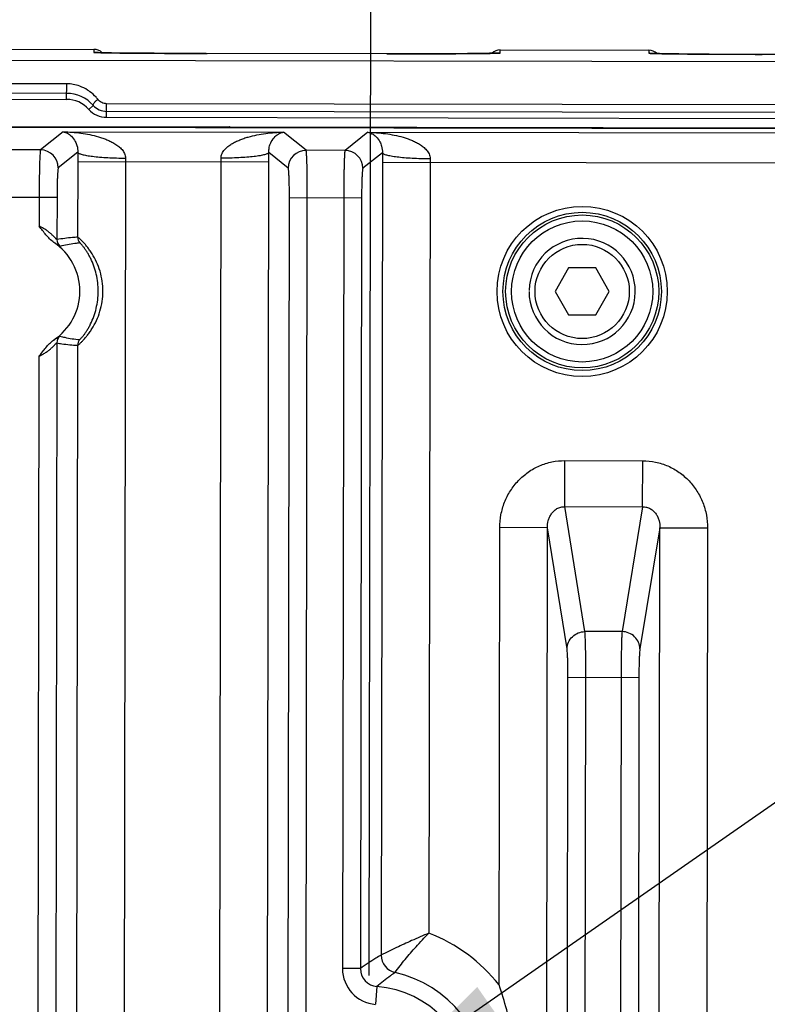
# Model space of a CAD drawing. Header units: inches. Extents: x 0 to 34, y 0 to 22.
# Tile 23 of 71: x 14.8 to 16, y 4.3 to 5.9. Entities that reach past the tile are written whole.
import ezdxf

# ---------------------------------------------------------------- set-up
doc = ezdxf.new("R2010")
doc.units = ezdxf.units.IN
doc.header["$LTSCALE"] = 1.87
doc.header["$MEASUREMENT"] = 0
doc.layers.get('0').update_dxf_attribs({"linetype": 'CONTINUOUS'})
doc.layers.add('DETAIL', color=7, linetype='CONTINUOUS')
doc.layers.add('DIMENSIONS', color=7, linetype='CONTINUOUS')
doc.styles.get("Standard").update_dxf_attribs({"font": 'txt', "width": 0.8})
doc.dimstyles.new('DIMSTYLE_1', dxfattribs={"dimtxt": 0.125, "dimasz": 0.18, "dimexe": 0.18, "dimexo": 0.0625, "dimgap": 0.09, "dimtad": 0, "dimtih": 1, "dimtoh": 1, "dimdec": 3, "dimzin": 4, "dimdsep": 46, "dimtxsty": 'STANDARD', "dimblk": '_FILLED', "dimblk1": '_FILLED', "dimblk2": '_FILLED', "dimcen": 0.09, "dimadec": 0, "dimazin": 0, "dimtp": 0.01, "dimtm": 0.01, "dimtfac": 1, "dimtdec": 3, "dimtofl": 0, "dimtmove": 0, "dimatfit": 3, "dimldrblk": '_FILLED', "dimfxl": 1, "dimtolj": 1, "dimtzin": 4, "dimarcsym": 0})
doc.dimstyles.get("Standard").update_dxf_attribs({"dimtxt": 0.125, "dimasz": 0.18, "dimexe": 0.18, "dimexo": 0.0625, "dimgap": 0.09, "dimtad": 0, "dimtih": 1, "dimtoh": 1, "dimdec": 3, "dimzin": 4, "dimdsep": 46, "dimtxsty": 'STANDARD', "dimblk": '_FILLED', "dimblk1": '_FILLED', "dimblk2": '_FILLED', "dimcen": 0.09, "dimadec": 0, "dimazin": 0, "dimtol": 1, "dimtp": 0.01, "dimtm": 0.01, "dimtfac": 1, "dimtdec": 3, "dimtofl": 0, "dimtmove": 0, "dimatfit": 3, "dimldrblk": '_FILLED', "dimfxl": 1, "dimtolj": 1, "dimtzin": 4, "dimarcsym": 0})

# ---------------------------------------------------------------- blocks, each defined once
blk = doc.blocks.new('*D24')
at = {"layer": 'DIMENSIONS', "color": 2, "linetype": 'CONTINUOUS'}
blk.add_line((15.3631, 4.3198), (15.3666, 6.5441), dxfattribs=at)
at = {"layer": 'DIMENSIONS', "color": 2, "linetype": 'CONTINUOUS', "insert": (15.3042, 6.6067), "char_height": 0.125, "width": 1.325, "attachment_point": 1, "rotation": 89.9113, "line_spacing_factor": 0.9}
blk.add_mtext('8.854{\\Ftxt.shx;\\W1.000000;\\H0.125000; }[224.9]', dxfattribs=at)
blk = doc.blocks.new('_FILLED')
at = {"color": 0, "linetype": 'BYBLOCK'}
blk.add_solid([(0, 0), (-1, 0.1736), (-1, -0.1736)], dxfattribs=at)

msp = doc.modelspace()

# ---------------------------------------------------------------- linework, layer by layer
at = {"color": 7, "linetype": 'CONTINUOUS'}
for p, q in [((16.8159, 5.8506), (6.6112, 5.8664)), ((14.6526, 5.8731), (14.9016, 5.8727)), ((14.9016, 5.8727), (14.9017, 5.8677)), ((14.9198, 5.8669), (14.9139, 5.8671)), ((14.9315, 5.8667), (14.9198, 5.8669)), ((14.9522, 5.8665), (14.9315, 5.8667)), ((15.0028, 5.8661), (14.9522, 5.8665)), ((15.0896, 5.8657), (15.0028, 5.8661)), ((15.4774, 5.8653), (15.0896, 5.8657)), ((15.5277, 5.8655), (15.4774, 5.8653)), ((15.5534, 5.8658), (15.5277, 5.8655)), ((15.5647, 5.866), (15.5534, 5.8658)), ((15.5706, 5.8661), (15.5647, 5.866)), ((15.575, 5.8662), (15.5706, 5.8661)), ((15.5825, 5.8666), (15.5826, 5.8716)), ((15.5826, 5.8716), (15.8316, 5.8713)), ((15.8316, 5.8713), (15.8317, 5.8662)), ((15.8498, 5.8655), (15.8439, 5.8656)), ((15.8615, 5.8653), (15.8498, 5.8655)), ((15.8822, 5.865), (15.8615, 5.8653)), ((15.9328, 5.8646), (15.8822, 5.865)), ((16.0196, 5.8643), (15.9328, 5.8646)), ((16.4074, 5.8639), (16.0196, 5.8643)), ((14.8561, 5.8149), (14.66, 5.8152)), ((14.856, 5.7888), (14.8561, 5.8149)), ((14.8561, 5.7988), (14.66, 5.7991)), ((14.66, 5.7891), (14.856, 5.7888)), ((14.8933, 5.772), (14.9007, 5.7787)), ((16.7547, 5.7786), (14.9231, 5.7815)), ((14.9231, 5.7587), (14.9231, 5.7815)), ((16.7547, 5.7658), (14.9231, 5.7687)), ((6.6951, 5.7546), (16.7488, 5.7391)), ((15.1195, 5.7424), (12.6095, 5.7462)), ((14.9231, 5.7587), (16.7547, 5.7558)), ((14.8503, 5.7344), (14.8122, 5.7041)), ((14.8503, 5.7344), (15.2194, 5.7338)), ((15.1256, 5.7424), (15.1195, 5.7424)), ((15.12, 5.7424), (15.1274, 5.7424)), ((15.1281, 5.7424), (15.1256, 5.7424)), ((15.1274, 5.7424), (15.1302, 5.7425)), ((15.1303, 5.7425), (16.3106, 5.7407)), ((15.2574, 5.7034), (15.2194, 5.7338)), ((15.3607, 5.7336), (15.3226, 5.7033)), ((15.3607, 5.7336), (16.1648, 5.7324)), ((14.8122, 5.7041), (14.747, 5.7042)), ((14.8748, 5.7001), (14.8421, 5.674)), ((15.2274, 5.6734), (15.1948, 5.6996)), ((15.3226, 5.7033), (15.2574, 5.7034)), ((15.3852, 5.6993), (15.3525, 5.6732)), ((14.8747, 5.6844), (14.8745, 5.5576)), ((14.8747, 5.6844), (15.1948, 5.6839)), ((14.9547, 5.6843), (14.9499, 2.5815)), ((15.1127, 4.2513), (15.1149, 5.684)), ((15.1926, 4.2394), (15.1948, 5.6839)), ((15.3851, 5.6836), (15.3831, 4.354)), ((15.3851, 5.6836), (16.141, 5.6825)), ((15.465, 5.6835), (15.463, 4.3908)), ((14.8399, 5.6241), (14.719, 5.6243)), ((14.81, 5.6241), (14.8099, 5.576)), ((14.8399, 5.6241), (14.8398, 5.5536)), ((15.2273, 4.2433), (15.2294, 5.6235)), ((15.3503, 5.6233), (15.2294, 5.6235)), ((15.2572, 4.2433), (15.2594, 5.6234)), ((15.3203, 5.6233), (15.3183, 4.3313)), ((15.3503, 5.6233), (15.3483, 4.3313)), ((15.6973, 5.5061), (15.6745, 5.4668)), ((15.7428, 5.5061), (15.6973, 5.5061)), ((15.7655, 5.4666), (15.7428, 5.5061)), ((15.6745, 5.4668), (15.6972, 5.4273)), ((15.7427, 5.4273), (15.7655, 5.4666)), ((15.6972, 5.4273), (15.7427, 5.4273)), ((14.8396, 5.3805), (14.8357, 2.8856)), ((14.8743, 5.3764), (14.8704, 2.8896)), ((14.8096, 5.3582), (14.8058, 2.908)), ((15.6908, 5.1059), (15.691, 5.1831)), ((15.691, 5.1831), (15.8214, 5.1829)), ((15.8213, 5.1056), (15.8214, 5.1829)), ((15.6908, 5.1059), (15.8213, 5.1056)), ((15.7246, 4.8964), (15.6908, 5.1059)), ((15.8213, 5.1056), (15.7868, 4.8963)), ((15.5807, 4.3039), (15.5819, 5.0707)), ((15.6618, 5.0706), (15.5819, 5.0707)), ((15.6585, 2.889), (15.6618, 5.0706)), ((15.6946, 4.8675), (15.6618, 5.0706)), ((15.8502, 5.0703), (15.8168, 4.8673)), ((15.8468, 2.8887), (15.8502, 5.0703)), ((15.8502, 5.0703), (15.9301, 5.0702)), ((15.9301, 5.0702), (15.9284, 3.9839)), ((15.7868, 4.8963), (15.7246, 4.8964)), ((15.6932, 2.8847), (15.6962, 4.8192)), ((15.8151, 4.819), (15.6962, 4.8192)), ((15.7232, 2.9067), (15.7261, 4.8191)), ((15.7851, 4.8191), (15.7821, 2.9067)), ((15.8151, 4.819), (15.8121, 2.8845)), ((15.3483, 4.3313), (15.3183, 4.3313)), ((15.376, 4.3013), (15.3737, 4.2714))]:
    msp.add_line(p, q, dxfattribs=at)
for points in [[(14.9139, 5.8671), (14.9093, 5.8672), (14.9076, 5.8673), (14.9062, 5.8673), (14.9051, 5.8674), (14.9045, 5.8674), (14.9045, 5.8674)], [(15.5797, 5.8664), (15.5798, 5.8664), (15.5797, 5.8664), (15.5791, 5.8663), (15.5781, 5.8663), (15.5767, 5.8662), (15.575, 5.8662)], [(15.8439, 5.8656), (15.8393, 5.8658), (15.8376, 5.8658), (15.8362, 5.8659), (15.8351, 5.8659), (15.8345, 5.866), (15.8345, 5.866)], [(15.1294, 5.7425), (15.1294, 5.7425), (15.1289, 5.7425), (15.1281, 5.7424)]]:
    msp.add_lwpolyline(points, dxfattribs=at)
for radius in [0.1427, 0.1327, 0.1283, 0.1183, 0.079]:
    msp.add_circle((15.72, 5.4667), radius, dxfattribs=at)
for centre, radius, start, end in [((14.9016, 5.8527), 0.02, 45.8384, 89.8833), ((14.9017, 5.8476), 0.02, 80.4046, 89.9032), ((15.5826, 5.8516), 0.02, 89.911, 133.9845), ((15.5825, 5.8466), 0.02, 89.9194, 99.4202), ((15.8316, 5.8513), 0.02, 45.8384, 89.8833), ((15.8317, 5.8462), 0.02, 80.4046, 89.9032), ((14.8559, 5.7512), 0.0637, 69.6159, 89.8643), ((14.856, 5.7388), 0.06, 41.7214, 89.9081), ((14.856, 5.7388), 0.05, 41.7216, 89.9113), ((14.9231, 5.7987), 0.03, 221.722, 269.9113), ((14.9231, 5.7987), 0.04, 221.7216, 269.9113), ((15.1136, 7.876), 2.1337, 269.9106, 270.1731), ((14.8121, 5.674), 0.03, 0.004, 89.7975), ((17.8163, 5.6799), 2.9415, 179.6073, 179.9126), ((12.24, 5.6885), 2.9548, 359.9107, 0.2146), ((15.2574, 5.6733), 0.03, 90.025, 179.8185), ((15.3225, 5.6732), 0.03, 0.004, 89.7975), ((18.3266, 5.6791), 2.9415, 179.6073, 179.9126), ((15.3881, 5.6837), 0.4334, 179.1193, 179.9163), ((14.6816, 5.6847), 0.4333, 359.9062, 0.7034), ((15.8984, 5.6829), 0.4334, 179.1193, 179.9163), ((14.7797, 5.4672), 0.0985, 303.6012, 56.1329), ((14.8548, 5.5536), 0.015, 179.9258, 228.9655), ((14.8896, 5.5576), 0.015, 179.9114, 219.4282), ((15.72, 5.4667), 0.089, 179.9113, 178.7877), ((14.8546, 5.3805), 0.015, 130.8576, 179.897), ((14.8893, 5.3764), 0.015, 140.3946, 179.9114), ((15.363, 4.1322), 0.2773, 38.2555, 68.8532), ((15.4131, 4.354), 0.03, 179.9489, 257.1644), ((15.3783, 4.3312), 0.06, 179.919, 265.6165), ((15.3782, 4.3312), 0.0299, 179.8261, 265.7567), ((15.363, 4.1322), 0.1973, 282.5289, 77.2945), ((15.363, 4.1322), 0.1696, 274.2182, 85.6044)]:
    msp.add_arc(centre, radius, start, end, dxfattribs=at)
for points, knots in [([(14.9017, 5.8677), (14.9017, 5.8677), (14.9018, 5.8676), (14.9018, 5.8676), (14.902, 5.8676), (14.9022, 5.8676), (14.9027, 5.8675), (14.9034, 5.8675), (14.9042, 5.8674), (14.9053, 5.8673), (14.9066, 5.8673), (14.9087, 5.8672), (14.9117, 5.8671), (14.9159, 5.867), (14.9209, 5.8669), (14.9244, 5.8669), (14.9263, 5.8668)], [0, 0, 0, 0, 0.001491, 0.004695, 0.009809, 0.016877, 0.036925, 0.064878, 0.100725, 0.144425, 0.195933, 0.255202, 0.396807, 0.568625, 0.769951, 1, 1, 1, 1]), ([(14.9263, 5.8668), (14.9363, 5.8666), (14.9596, 5.8664), (15.0147, 5.8659), (15.0598, 5.8658), (15.0917, 5.8657)], [0, 0, 0, 0, 0.182181, 0.421091, 1, 1, 1, 1]), ([(15.3925, 5.8653), (15.4244, 5.8652), (15.4695, 5.8652), (15.5247, 5.8655), (15.5479, 5.8657), (15.558, 5.8658)], [0, 0, 0, 0, 0.578911, 0.817821, 1, 1, 1, 1]), ([(15.558, 5.8658), (15.5598, 5.8659), (15.5634, 5.8659), (15.5683, 5.866), (15.5725, 5.8661), (15.5756, 5.8662), (15.5777, 5.8663), (15.5789, 5.8663), (15.58, 5.8664), (15.5809, 5.8664), (15.5816, 5.8665), (15.582, 5.8665), (15.5823, 5.8665), (15.5824, 5.8666), (15.5825, 5.8666), (15.5825, 5.8666), (15.5825, 5.8666)], [0, 0, 0, 0, 0.230049, 0.431376, 0.603192, 0.744798, 0.804068, 0.855575, 0.899275, 0.935122, 0.963076, 0.983124, 0.990191, 0.995304, 0.998509, 1, 1, 1, 1]), ([(15.8317, 5.8662), (15.8317, 5.8662), (15.8318, 5.8662), (15.8318, 5.8662), (15.832, 5.8661), (15.8322, 5.8661), (15.8327, 5.8661), (15.8334, 5.866), (15.8342, 5.866), (15.8353, 5.8659), (15.8366, 5.8659), (15.8387, 5.8658), (15.8417, 5.8657), (15.8459, 5.8656), (15.8509, 5.8655), (15.8544, 5.8654), (15.8563, 5.8654)], [0, 0, 0, 0, 0.001491, 0.004695, 0.009809, 0.016877, 0.036925, 0.064878, 0.100725, 0.144425, 0.195933, 0.255202, 0.396807, 0.568625, 0.769951, 1, 1, 1, 1]), ([(15.8563, 5.8654), (15.8663, 5.8652), (15.8896, 5.8649), (15.9447, 5.8645), (15.9898, 5.8643), (16.0217, 5.8643)], [0, 0, 0, 0, 0.182181, 0.421091, 1, 1, 1, 1]), ([(14.895, 5.8017), (14.8937, 5.8026), (14.8885, 5.8063), (14.8826, 5.8092), (14.8781, 5.8109)], [0, 0, 0, 0, 0.248432, 1, 1, 1, 1]), ([(14.9082, 5.7889), (14.9073, 5.7901), (14.9033, 5.7948), (14.8987, 5.7989), (14.895, 5.8017)], [0, 0, 0, 0, 0.251387, 1, 1, 1, 1]), ([(14.9008, 5.7787), (14.9004, 5.7791), (14.9006, 5.7803), (14.9013, 5.7815), (14.9022, 5.7829), (14.9034, 5.7844), (14.9049, 5.786), (14.9065, 5.7875), (14.9076, 5.7884), (14.9082, 5.7889)], [0, 0, 0, 0, 0.118453, 0.218712, 0.345473, 0.493975, 0.657692, 0.829054, 1, 1, 1, 1]), ([(14.9231, 5.7815), (14.9217, 5.7815), (14.9188, 5.7818), (14.9147, 5.7834), (14.9111, 5.7857), (14.9091, 5.7878), (14.9082, 5.7889)], [0, 0, 0, 0, 0.253131, 0.505032, 0.75442, 1, 1, 1, 1]), ([(14.8503, 5.7344), (14.8527, 5.734), (14.8578, 5.7322), (14.8651, 5.7268), (14.8704, 5.7194), (14.8741, 5.7101), (14.8749, 5.7038), (14.8748, 5.7001)], [0, 0, 0, 0, 0.162424, 0.349398, 0.589058, 0.753295, 1, 1, 1, 1]), ([(14.8503, 5.7344), (14.8553, 5.7343), (14.8652, 5.7339), (14.8801, 5.7323), (14.8948, 5.7298), (14.907, 5.7269), (14.9165, 5.7238), (14.9236, 5.7212), (14.9304, 5.7181), (14.9371, 5.7145), (14.9423, 5.7108), (14.9462, 5.7075), (14.9489, 5.7047), (14.9512, 5.7016), (14.9538, 5.697), (14.9548, 5.693), (14.9547, 5.6903)], [0, 0, 0, 0, 0.123293, 0.246717, 0.370294, 0.494085, 0.556106, 0.618233, 0.680512, 0.742993, 0.805808, 0.837431, 0.869296, 0.901388, 0.933942, 1, 1, 1, 1]), ([(15.1148, 5.6901), (15.1148, 5.6927), (15.1158, 5.6968), (15.1184, 5.7014), (15.1207, 5.7045), (15.1234, 5.7072), (15.1273, 5.7106), (15.1325, 5.7142), (15.1392, 5.7178), (15.1461, 5.7209), (15.1531, 5.7235), (15.1627, 5.7265), (15.1748, 5.7294), (15.1896, 5.7319), (15.2045, 5.7334), (15.2144, 5.7338), (15.2194, 5.7338)], [0, 0, 0, 0, 0.066063, 0.09864, 0.130726, 0.16258, 0.1942, 0.257019, 0.3195, 0.381777, 0.443904, 0.505924, 0.629712, 0.753287, 0.876709, 1, 1, 1, 1]), ([(15.1948, 5.6996), (15.1947, 5.7017), (15.195, 5.7055), (15.1961, 5.7105), (15.1974, 5.7144), (15.2, 5.72), (15.2046, 5.7263), (15.2119, 5.7317), (15.217, 5.7335), (15.2194, 5.7338)], [0, 0, 0, 0, 0.139839, 0.248136, 0.335049, 0.411591, 0.650979, 0.837746, 1, 1, 1, 1]), ([(15.3607, 5.7336), (15.3631, 5.7332), (15.3682, 5.7315), (15.3755, 5.726), (15.3808, 5.7186), (15.3844, 5.7094), (15.3853, 5.703), (15.3852, 5.6993)], [0, 0, 0, 0, 0.162424, 0.349398, 0.589058, 0.753295, 1, 1, 1, 1]), ([(15.3607, 5.7336), (15.3656, 5.7335), (15.3756, 5.7331), (15.3904, 5.7315), (15.4052, 5.7291), (15.4174, 5.7261), (15.4269, 5.7231), (15.4339, 5.7204), (15.4408, 5.7173), (15.4475, 5.7137), (15.4527, 5.7101), (15.4565, 5.7067), (15.4592, 5.7039), (15.4616, 5.7008), (15.4642, 5.6962), (15.4651, 5.6922), (15.4651, 5.6895)], [0, 0, 0, 0, 0.123293, 0.246717, 0.370294, 0.494085, 0.556106, 0.618233, 0.680512, 0.742993, 0.805808, 0.837431, 0.869296, 0.901388, 0.933942, 1, 1, 1, 1]), ([(14.8122, 5.7041), (14.8122, 5.704), (14.8121, 5.7038), (14.812, 5.7034), (14.8119, 5.7028), (14.8118, 5.702), (14.8117, 5.701), (14.8115, 5.6994), (14.8114, 5.697), (14.8112, 5.6935), (14.811, 5.6894), (14.8108, 5.6848), (14.8107, 5.6795), (14.8105, 5.6738), (14.8103, 5.6652), (14.8102, 5.6537), (14.81, 5.6392), (14.81, 5.6292), (14.81, 5.6241)], [0, 0, 0, 0, 0.003108, 0.0084, 0.015927, 0.025688, 0.037669, 0.051852, 0.08672, 0.129957, 0.18116, 0.239912, 0.305667, 0.377778, 0.455596, 0.625524, 0.809433, 1, 1, 1, 1]), ([(14.8748, 5.7001), (14.8749, 5.6997), (14.8756, 5.699), (14.8771, 5.6981), (14.8792, 5.6972), (14.882, 5.6964), (14.8855, 5.6956), (14.8914, 5.6944), (14.9, 5.6932), (14.9119, 5.692), (14.9253, 5.6911), (14.9397, 5.6905), (14.9497, 5.6903), (14.9547, 5.6903)], [0, 0, 0, 0, 0.014156, 0.034863, 0.063194, 0.09941, 0.143385, 0.194828, 0.318567, 0.466423, 0.633302, 0.81349, 1, 1, 1, 1]), ([(15.1948, 5.6996), (15.1946, 5.6992), (15.194, 5.6985), (15.1925, 5.6976), (15.1903, 5.6968), (15.1875, 5.6959), (15.1841, 5.6951), (15.1782, 5.694), (15.1695, 5.6928), (15.1577, 5.6917), (15.1443, 5.6908), (15.1298, 5.6902), (15.1199, 5.6901), (15.1148, 5.6901)], [0, 0, 0, 0, 0.014157, 0.034865, 0.063197, 0.099414, 0.14339, 0.194832, 0.318572, 0.466427, 0.633305, 0.813491, 1, 1, 1, 1]), ([(15.2594, 5.6234), (15.2594, 5.6285), (15.2594, 5.6385), (15.2593, 5.653), (15.2591, 5.6645), (15.259, 5.6731), (15.2589, 5.6788), (15.2587, 5.6841), (15.2586, 5.6887), (15.2584, 5.6928), (15.2582, 5.6963), (15.258, 5.6987), (15.2579, 5.7004), (15.2578, 5.7013), (15.2577, 5.7021), (15.2576, 5.7027), (15.2575, 5.7031), (15.2574, 5.7033), (15.2574, 5.7034)], [0, 0, 0, 0, 0.190567, 0.374476, 0.544404, 0.622222, 0.694333, 0.760088, 0.81884, 0.870043, 0.91328, 0.948148, 0.962331, 0.974312, 0.984073, 0.9916, 0.996892, 1, 1, 1, 1]), ([(15.3226, 5.7033), (15.3225, 5.7032), (15.3224, 5.703), (15.3223, 5.7026), (15.3222, 5.702), (15.3221, 5.7012), (15.322, 5.7003), (15.3219, 5.6986), (15.3217, 5.6962), (15.3215, 5.6927), (15.3214, 5.6886), (15.3212, 5.684), (15.321, 5.6787), (15.3209, 5.673), (15.3207, 5.6644), (15.3205, 5.6529), (15.3204, 5.6384), (15.3204, 5.6284), (15.3203, 5.6233)], [0, 0, 0, 0, 0.003108, 0.0084, 0.015927, 0.025688, 0.037669, 0.051852, 0.08672, 0.129957, 0.18116, 0.239912, 0.305667, 0.377778, 0.455596, 0.625524, 0.809433, 1, 1, 1, 1]), ([(15.3852, 5.6993), (15.3853, 5.6989), (15.386, 5.6982), (15.3874, 5.6973), (15.3896, 5.6964), (15.3924, 5.6956), (15.3959, 5.6948), (15.4017, 5.6936), (15.4104, 5.6924), (15.4222, 5.6912), (15.4356, 5.6903), (15.4501, 5.6897), (15.46, 5.6896), (15.4651, 5.6895)], [0, 0, 0, 0, 0.014156, 0.034863, 0.063194, 0.09941, 0.143385, 0.194828, 0.318567, 0.466423, 0.633302, 0.81349, 1, 1, 1, 1]), ([(14.8421, 5.674), (14.8421, 5.674), (14.842, 5.6739), (14.8419, 5.6736), (14.8418, 5.6732), (14.8417, 5.6725), (14.8415, 5.6713), (14.8413, 5.6696), (14.8411, 5.6675), (14.8409, 5.6649), (14.8408, 5.662), (14.8405, 5.6574), (14.8403, 5.651), (14.8401, 5.6426), (14.84, 5.6335), (14.8399, 5.6272), (14.8399, 5.6241)], [0, 0, 0, 0, 0.003482, 0.008993, 0.016667, 0.02653, 0.052805, 0.087702, 0.130987, 0.182215, 0.240884, 0.30649, 0.456223, 0.626042, 0.809893, 1, 1, 1, 1]), ([(15.2294, 5.6235), (15.2294, 5.6266), (15.2294, 5.6329), (15.2293, 5.642), (15.2291, 5.6504), (15.2289, 5.6568), (15.2287, 5.6614), (15.2285, 5.6643), (15.2284, 5.6669), (15.2282, 5.669), (15.228, 5.6707), (15.2278, 5.6719), (15.2277, 5.6726), (15.2276, 5.673), (15.2275, 5.6733), (15.2274, 5.6734), (15.2274, 5.6734)], [0, 0, 0, 0, 0.190107, 0.373958, 0.543777, 0.69351, 0.759116, 0.817785, 0.869013, 0.912298, 0.947195, 0.97347, 0.983333, 0.991007, 0.996518, 1, 1, 1, 1]), ([(15.3525, 5.6732), (15.3525, 5.6732), (15.3524, 5.6731), (15.3523, 5.6728), (15.3522, 5.6724), (15.352, 5.6717), (15.3519, 5.6705), (15.3517, 5.6688), (15.3515, 5.6667), (15.3513, 5.6641), (15.3511, 5.6612), (15.3509, 5.6566), (15.3507, 5.6502), (15.3505, 5.6418), (15.3504, 5.6327), (15.3503, 5.6265), (15.3503, 5.6233)], [0, 0, 0, 0, 0.003482, 0.008993, 0.016667, 0.02653, 0.052805, 0.087702, 0.130987, 0.182215, 0.240884, 0.30649, 0.456223, 0.626042, 0.809893, 1, 1, 1, 1]), ([(14.8346, 5.5489), (14.8321, 5.5506), (14.8274, 5.5547), (14.8214, 5.5616), (14.8157, 5.5689), (14.8119, 5.5737), (14.8099, 5.576)], [0, 0, 0, 0, 0.249997, 0.500148, 0.75008, 1, 1, 1, 1]), ([(14.8398, 5.5536), (14.8398, 5.5536), (14.8397, 5.5537), (14.8395, 5.5538), (14.8392, 5.5541), (14.8389, 5.5544), (14.8384, 5.5549), (14.8377, 5.5556), (14.8367, 5.5567), (14.8353, 5.5581), (14.8338, 5.5597), (14.832, 5.5614), (14.8301, 5.5631), (14.8281, 5.5649), (14.8251, 5.5673), (14.821, 5.5702), (14.8157, 5.5734), (14.8119, 5.5752), (14.8099, 5.576)], [0, 0, 0, 0, 0.003212, 0.00988, 0.019972, 0.033283, 0.049577, 0.068613, 0.113937, 0.167316, 0.226851, 0.291255, 0.359803, 0.431816, 0.506771, 0.664333, 0.830219, 1, 1, 1, 1]), ([(14.845, 5.5423), (14.845, 5.5423), (14.8448, 5.5423), (14.8446, 5.5424), (14.8444, 5.5425), (14.8439, 5.5428), (14.843, 5.5434), (14.8419, 5.5442), (14.8404, 5.5452), (14.8387, 5.5463), (14.8367, 5.5476), (14.8353, 5.5485), (14.8346, 5.549)], [0, 0, 0, 0, 0.009706, 0.026743, 0.051489, 0.083938, 0.171517, 0.287992, 0.431262, 0.59917, 0.789488, 1, 1, 1, 1]), ([(14.8745, 5.5576), (14.8716, 5.5575), (14.86, 5.5568), (14.8484, 5.5552), (14.8398, 5.5536)], [0, 0, 0, 0, 0.248678, 1, 1, 1, 1]), ([(14.878, 5.5481), (14.8752, 5.5478), (14.8641, 5.5465), (14.8531, 5.5444), (14.845, 5.5423)], [0, 0, 0, 0, 0.24972, 1, 1, 1, 1]), ([(14.8743, 5.3764), (14.8743, 5.3764), (14.8744, 5.3764), (14.8747, 5.3766), (14.8752, 5.3769), (14.8759, 5.3774), (14.8769, 5.3782), (14.878, 5.3792), (14.8794, 5.3805), (14.8809, 5.3819), (14.8832, 5.3843), (14.8864, 5.3877), (14.8903, 5.3925), (14.8945, 5.3979), (14.9, 5.4063), (14.9064, 5.418), (14.9123, 5.4334), (14.916, 5.4499), (14.9173, 5.467), (14.916, 5.484), (14.9124, 5.5005), (14.9065, 5.516), (14.9002, 5.5277), (14.8946, 5.5361), (14.8906, 5.5415), (14.8866, 5.5463), (14.8835, 5.5497), (14.8811, 5.5521), (14.8796, 5.5535), (14.8783, 5.5548), (14.8771, 5.5558), (14.8762, 5.5566), (14.8755, 5.5571), (14.875, 5.5575), (14.8747, 5.5576), (14.8746, 5.5576), (14.8745, 5.5576)], [0, 0, 0, 0, 0.000604, 0.001563, 0.004596, 0.009122, 0.015119, 0.022559, 0.031408, 0.041592, 0.053019, 0.079246, 0.109394, 0.142743, 0.178567, 0.25508, 0.335441, 0.417451, 0.500099, 0.582746, 0.664754, 0.745109, 0.821609, 0.857421, 0.890757, 0.920888, 0.947094, 0.958509, 0.968679, 0.977512, 0.984934, 0.990913, 0.995423, 0.998444, 0.999399, 1, 1, 1, 1]), ([(14.8777, 5.3859), (14.8777, 5.3859), (14.8778, 5.386), (14.8781, 5.3861), (14.8785, 5.3864), (14.879, 5.3869), (14.8798, 5.3877), (14.8807, 5.3887), (14.8818, 5.3899), (14.883, 5.3913), (14.8848, 5.3936), (14.8873, 5.3969), (14.8903, 5.4014), (14.8933, 5.4066), (14.8974, 5.4143), (14.9018, 5.4248), (14.9059, 5.4383), (14.9083, 5.4525), (14.9092, 5.467), (14.9084, 5.4814), (14.9059, 5.4956), (14.902, 5.5091), (14.8976, 5.5197), (14.8935, 5.5274), (14.8905, 5.5325), (14.8875, 5.5371), (14.885, 5.5404), (14.8832, 5.5427), (14.882, 5.5441), (14.881, 5.5453), (14.8801, 5.5463), (14.8793, 5.5471), (14.8787, 5.5476), (14.8783, 5.5479), (14.8781, 5.548), (14.878, 5.5481), (14.878, 5.5481)], [0, 0, 0, 0, 0.000568, 0.001489, 0.004474, 0.009003, 0.015062, 0.022629, 0.031673, 0.042111, 0.053836, 0.080724, 0.111527, 0.145437, 0.181652, 0.258201, 0.33784, 0.418684, 0.499999, 0.581314, 0.662161, 0.7418, 0.818348, 0.854564, 0.888474, 0.919276, 0.946165, 0.957889, 0.968327, 0.977371, 0.984938, 0.990997, 0.995526, 0.99851, 0.999432, 1, 1, 1, 1]), ([(14.8096, 5.3582), (14.8136, 5.3628), (14.819, 5.3702), (14.8271, 5.3794), (14.8317, 5.3834), (14.8343, 5.3851)], [0, 0, 0, 0, 0.499846, 0.750005, 1, 1, 1, 1]), ([(14.8343, 5.3852), (14.8351, 5.3856), (14.8365, 5.3865), (14.8384, 5.3878), (14.8402, 5.3889), (14.8416, 5.3899), (14.8428, 5.3907), (14.8436, 5.3913), (14.8441, 5.3916), (14.8444, 5.3917), (14.8446, 5.3918), (14.8447, 5.3918), (14.8448, 5.3918)], [0, 0, 0, 0, 0.210512, 0.400829, 0.568733, 0.711997, 0.828476, 0.91608, 0.948542, 0.973292, 0.990319, 1, 1, 1, 1]), ([(14.8448, 5.3918), (14.8475, 5.3911), (14.8583, 5.3885), (14.8694, 5.3868), (14.8777, 5.3859)], [0, 0, 0, 0, 0.2507, 1, 1, 1, 1]), ([(14.8096, 5.3582), (14.8115, 5.359), (14.8154, 5.3608), (14.8207, 5.364), (14.8248, 5.3669), (14.8278, 5.3693), (14.8298, 5.371), (14.8317, 5.3728), (14.8335, 5.3744), (14.835, 5.376), (14.8364, 5.3775), (14.8374, 5.3785), (14.8381, 5.3793), (14.8386, 5.3797), (14.8389, 5.38), (14.8392, 5.3803), (14.8394, 5.3804), (14.8395, 5.3805), (14.8396, 5.3805)], [0, 0, 0, 0, 0.169784, 0.33569, 0.493259, 0.568209, 0.640218, 0.708765, 0.773167, 0.83269, 0.886064, 0.93139, 0.950428, 0.966725, 0.980036, 0.990128, 0.996793, 1, 1, 1, 1]), ([(14.8396, 5.3805), (14.8424, 5.3799), (14.8539, 5.378), (14.8656, 5.3768), (14.8743, 5.3764)], [0, 0, 0, 0, 0.251844, 1, 1, 1, 1]), ([(15.5819, 5.0707), (15.5819, 5.0779), (15.5833, 5.0924), (15.5893, 5.1134), (15.5992, 5.1329), (15.6127, 5.1502), (15.6293, 5.1644), (15.6483, 5.1751), (15.6692, 5.1817), (15.6837, 5.1831), (15.691, 5.1831)], [0, 0, 0, 0, 0.124897, 0.250031, 0.375027, 0.500024, 0.625017, 0.75, 0.875106, 1, 1, 1, 1]), ([(15.8214, 5.1829), (15.8286, 5.1829), (15.8432, 5.1814), (15.864, 5.1748), (15.883, 5.164), (15.8996, 5.1497), (15.913, 5.1324), (15.9228, 5.1129), (15.9288, 5.0919), (15.9301, 5.0774), (15.9301, 5.0702)], [0, 0, 0, 0, 0.124894, 0.25, 0.374983, 0.499976, 0.624973, 0.749969, 0.875103, 1, 1, 1, 1]), ([(15.6618, 5.0706), (15.6618, 5.0746), (15.6624, 5.0807), (15.6651, 5.0883), (15.6682, 5.0938), (15.6723, 5.0988), (15.6767, 5.1021), (15.6808, 5.1041), (15.6851, 5.1055), (15.6886, 5.1059), (15.6908, 5.1059)], [0, 0, 0, 0, 0.234592, 0.354496, 0.476922, 0.602712, 0.732528, 0.798883, 0.865947, 1, 1, 1, 1]), ([(15.8213, 5.1056), (15.8236, 5.1057), (15.827, 5.1053), (15.8313, 5.1039), (15.8354, 5.1019), (15.8398, 5.0986), (15.8439, 5.0936), (15.847, 5.0881), (15.8496, 5.0804), (15.8503, 5.0743), (15.8502, 5.0703)], [0, 0, 0, 0, 0.134053, 0.201117, 0.267472, 0.397288, 0.523078, 0.645505, 0.765408, 1, 1, 1, 1]), ([(15.6946, 4.8675), (15.6947, 4.8712), (15.6963, 4.8789), (15.7031, 4.8884), (15.713, 4.8948), (15.7208, 4.8964), (15.7246, 4.8964)], [0, 0, 0, 0, 0.245757, 0.494557, 0.746531, 1, 1, 1, 1]), ([(15.7261, 4.8191), (15.7261, 4.8277), (15.7261, 4.844), (15.7259, 4.8634), (15.7256, 4.877), (15.7253, 4.8851), (15.725, 4.8914), (15.7248, 4.895), (15.7246, 4.8964)], [0, 0, 0, 0, 0.332687, 0.630066, 0.755362, 0.860615, 0.942901, 1, 1, 1, 1]), ([(15.7868, 4.8963), (15.7867, 4.8949), (15.7864, 4.8913), (15.7861, 4.885), (15.7859, 4.8769), (15.7855, 4.8633), (15.7852, 4.8439), (15.7851, 4.8276), (15.7851, 4.8191)], [0, 0, 0, 0, 0.057099, 0.139385, 0.244638, 0.369934, 0.667313, 1, 1, 1, 1]), ([(15.8168, 4.8673), (15.8167, 4.8711), (15.8151, 4.8787), (15.8084, 4.8883), (15.7985, 4.8947), (15.7907, 4.8963), (15.7868, 4.8963)], [0, 0, 0, 0, 0.245757, 0.494557, 0.746531, 1, 1, 1, 1]), ([(15.6962, 4.8192), (15.6962, 4.8245), (15.6961, 4.8347), (15.6959, 4.8469), (15.6955, 4.8554), (15.6953, 4.8604), (15.695, 4.8643), (15.6948, 4.8666), (15.6946, 4.8675)], [0, 0, 0, 0, 0.332548, 0.629822, 0.755089, 0.860349, 0.94271, 1, 1, 1, 1]), ([(15.8168, 4.8673), (15.8166, 4.8664), (15.8164, 4.8642), (15.8161, 4.8602), (15.8158, 4.8552), (15.8154, 4.8467), (15.8152, 4.8345), (15.8151, 4.8244), (15.8151, 4.819)], [0, 0, 0, 0, 0.05729, 0.139651, 0.244911, 0.370177, 0.667452, 1, 1, 1, 1]), ([(15.463, 4.3908), (15.4534, 4.3867), (15.4352, 4.3788), (15.4112, 4.3677), (15.3942, 4.3595), (15.3856, 4.3553), (15.3831, 4.354)], [0, 0, 0, 0, 0.357883, 0.67395, 0.903504, 1, 1, 1, 1]), ([(15.4064, 4.3247), (15.4119, 4.3322), (15.4233, 4.3469), (15.4422, 4.3689), (15.4557, 4.3833), (15.463, 4.3908)], [0, 0, 0, 0, 0.320055, 0.638222, 1, 1, 1, 1]), ([(15.3831, 4.354), (15.3801, 4.3523), (15.3683, 4.3451), (15.3568, 4.3374), (15.3483, 4.3313)], [0, 0, 0, 0, 0.24463, 1, 1, 1, 1]), ([(15.4064, 4.3247), (15.4038, 4.3229), (15.3934, 4.3155), (15.3833, 4.3076), (15.376, 4.3013)], [0, 0, 0, 0, 0.246299, 1, 1, 1, 1]), ([(15.5802, 3.9599), (15.5898, 3.9875), (15.605, 4.0442), (15.613, 4.1319), (15.6053, 4.2196), (15.5903, 4.2763), (15.5807, 4.3039)], [0, 0, 0, 0, 0.249978, 0.5, 0.750022, 1, 1, 1, 1])]:
    msp.add_open_spline(points, degree=3, knots=knots, dxfattribs=at)

# ---------------------------------------------------------------- dimensions: what is measured, and where the dimension line sits
at = {"layer": 'DIMENSIONS', "color": 2, "linetype": 'CONTINUOUS'}
dim = msp.add_ordinate_dim(feature_location=(15.3631, 4.3198), offset=(0.0034, 2.2243), dtype=0, origin=(6.5111, 5.7666), dimstyle='DIMSTYLE_1', dxfattribs=at)
dim.commit()
dim.dimension.update_dxf_attribs({"geometry": '*D24', "text_midpoint": (15.3677, 7.2691)})

# ---------------------------------------------------------------- leaders
at = {"layer": 'DETAIL', "color": 2, "linetype": 'CONTINUOUS'}
msp.add_leader([(15.4143, 4.172), (17.6749, 5.7458), (17.8549, 5.7458)], dimstyle='STANDARD', override={"dimtad": 0}, dxfattribs=at)

doc.saveas('drawing.dxf')
